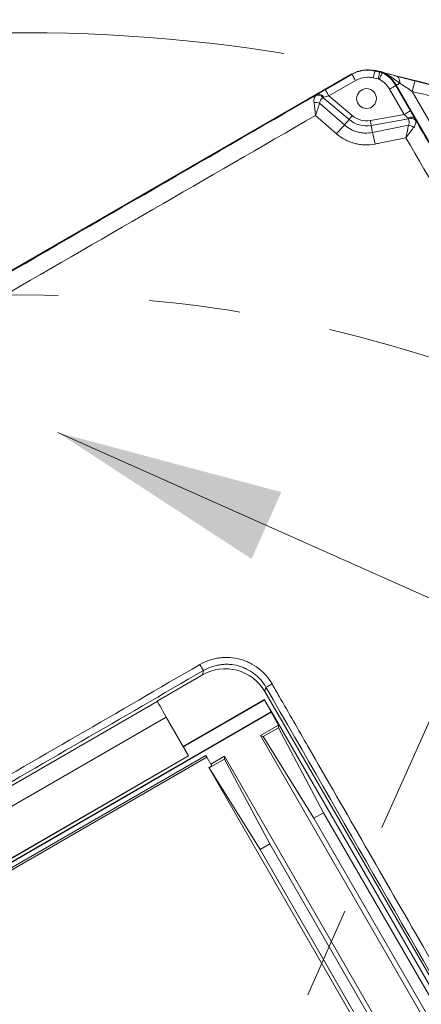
# Model space of a CAD drawing. Header units: millimetres. Extents: x 127 to 4201, y 49 to 2729.
# Tile 40 of 44: x 2548 to 2660, y 1863 to 2137. Entities that reach past the tile are written whole.
import ezdxf

# ---------------------------------------------------------------- set-up
doc = ezdxf.new("R2010")
doc.units = ezdxf.units.MM
doc.header["$LTSCALE"] = 10
doc.linetypes.add('CENTERX2', pattern=[20.32, 12.7, -2.54, 2.54, -2.54])
doc.styles.add('SLDTEXTSTYLE0', font='TXT', dxfattribs={"width": 0.75})
doc.dimstyles.new('SLDDIMSTYLE5', dxfattribs={"dimtxt": 31.75, "dimasz": 33.02, "dimexe": 0, "dimexo": 0.0625, "dimgap": -7.9375, "dimtad": 0, "dimtih": 1, "dimtoh": 1, "dimdec": 4, "dimlfac": 10, "dimzin": 12, "dimdsep": 46, "dimtxsty": 'SLDTEXTSTYLE0', "dimsah": 1, "dimcen": 0.09, "dimadec": 0, "dimazin": 3, "dimtfac": 1, "dimtdec": 0, "dimtofl": 0, "dimtmove": 0, "dimatfit": 3, "dimfxl": 1, "dimfrac": 2, "dimtolj": 1, "dimarcsym": 0})
doc.dimstyles.new('SLDDIMSTYLE6', dxfattribs={"dimtxt": 31.75, "dimasz": 33.02, "dimexe": 0, "dimexo": 0.0625, "dimgap": -7.9375, "dimtad": 0, "dimtih": 1, "dimtoh": 1, "dimdec": 0, "dimrnd": 1e-09, "dimzin": 12, "dimdsep": 46, "dimtxsty": 'SLDTEXTSTYLE0', "dimsah": 1, "dimcen": 0, "dimadec": 0, "dimazin": 3, "dimtfac": 1, "dimtofl": 0, "dimtmove": 0, "dimatfit": 3, "dimfxl": 1, "dimfrac": 2, "dimtolj": 1, "dimarcsym": 0})
doc.dimstyles.new('SLDDIMSTYLE7', dxfattribs={"dimtxt": 31.75, "dimasz": 33.02, "dimexe": 0, "dimexo": 0.0625, "dimgap": 7.9375, "dimtad": 0, "dimtih": 1, "dimtoh": 1, "dimdec": 0, "dimrnd": 1e-09, "dimzin": 12, "dimdsep": 46, "dimtxsty": 'SLDTEXTSTYLE0', "dimsah": 1, "dimcen": 0, "dimadec": 0, "dimazin": 3, "dimtfac": 1, "dimtdec": 0, "dimtofl": 0, "dimtmove": 0, "dimatfit": 3, "dimfxl": 1, "dimfrac": 2, "dimtolj": 1, "dimtzin": 12, "dimarcsym": 0})

# ---------------------------------------------------------------- blocks, each defined once
blk = doc.blocks.new('_D_10')
at = {"color": 7, "linetype": 'Continuous', "lineweight": 0}
for p, q in [((2705.56, 2039.64), (2860.16, 2386.87)), ((3246.2, 1758.66), (3246.2, 1809.06)), ((3246.2, 1809.06), (3352.86, 1809.06)), ((3352.86, 1809.06), (3352.86, 1758.66)), ((3352.86, 1758.66), (3246.2, 1758.66)), ((2774.85, 1380.41), (2998.27, 1072.91))]:
    blk.add_line(p, q, dxfattribs=at)
for start, end in [(9.37171, 66), (306, 5.38758)]:
    blk.add_arc((2549.9, 1690.02), 731.05, start, end, dxfattribs=at)
for points in [[(2847.25, 2357.87), (2874.93, 2339.17), (2879.27, 2348.35)], [(2979.6, 1098.59), (3008.95, 1114.56), (3002.8, 1122.64)]]:
    blk.add_solid(points, dxfattribs=at)
at = {"color": 7, "linetype": 'Continuous', "lineweight": 0, "char_height": 31.75, "attachment_point": 1, "style": 'SLDTEXTSTYLE0'}
for s, insert in [('3X', (3193.72, 1799.59)), ('120°', (3255.88, 1799.59))]:
    blk.add_mtext(s, dxfattribs=dict(at, insert=insert))
blk = doc.blocks.new('_D_11')
at = {"color": 7, "linetype": 'Continuous', "lineweight": 0}
for p, q in [((1903.48, 2106.58), (1903.48, 2157.64)), ((1903.48, 2157.64), (2041.09, 2157.64)), ((2041.09, 2157.64), (2041.09, 2106.58)), ((2107.82, 2132.11), (2044.32, 2132.11)), ((2288.28, 1951.65), (2107.82, 2132.11)), ((2041.09, 2106.58), (1903.48, 2106.58))]:
    blk.add_line(p, q, dxfattribs=at)
blk.add_solid([(2288.28, 1951.65), (2268.52, 1978.59), (2261.33, 1971.41)], dxfattribs=at)
at = {"color": 7, "linetype": 'Continuous', "lineweight": 0, "char_height": 31.75, "attachment_point": 1, "style": 'SLDTEXTSTYLE0'}
for s, insert in [('B.C.', (1806.37, 2148)), ('%%c', (1913.16, 2147.51)), ('740', (1961.04, 2148))]:
    blk.add_mtext(s, dxfattribs=dict(at, insert=insert))
blk = doc.blocks.new('_D_12')
at = {"color": 7, "linetype": 'Continuous', "lineweight": 0}
for p, q in [((2198.05, 2279.13), (2134.55, 2279.13)), ((2322.83, 2070.22), (2198.05, 2279.13))]:
    blk.add_line(p, q, dxfattribs=at)
for centre, start, end in [((2061.32, 2279.13), 153.4349, 206.5651), ((2077.47, 2279.13), 333.4349, 26.5651)]:
    blk.add_arc(centre, 57.08, start, end, dxfattribs=at)
blk.add_solid([(2322.83, 2070.22), (2310.26, 2101.17), (2301.54, 2095.96)], dxfattribs=at)
at = {"color": 7, "linetype": 'Continuous', "lineweight": 0, "char_height": 31.75, "attachment_point": 1, "style": 'SLDTEXTSTYLE0'}
for s, insert in [('%%c', (2010.27, 2294.53)), ('886', (2058.15, 2295.01))]:
    blk.add_mtext(s, dxfattribs=dict(at, insert=insert))

msp = doc.modelspace()

# ---------------------------------------------------------------- linework, layer by layer
at = {"color": 7, "linetype": 'Continuous', "lineweight": 15}
for p, q in [((2640.336712, 2121.456766), (2521.722519, 2052.974814)), ((2640.371625, 2121.396297), (2521.75743, 2052.914375)), ((2632.988174, 2117.052131), (2640.406837, 2121.335291)), ((2640.406837, 2121.335291), (2640.371625, 2121.396297)), ((2646.770527, 2122.308129), (2646.785927, 2122.376853)), ((2648.161774, 2122.137868), (2646.801193, 2122.444981)), ((2648.130675, 2122.001105), (2648.146291, 2122.06977)), ((2648.865868, 2121.737504), (2648.897489, 2121.800416)), ((2648.978409, 2121.841812), (2648.928848, 2121.862822)), ((2641.40669, 2119.603508), (2633.98802, 2115.320348)), ((2652.588044, 2118.224734), (2652.649035, 2118.25996)), ((2652.588044, 2118.224734), (2656.657961, 2111.175441)), ((2682.77361, 2066.08265), (2652.649035, 2118.25996)), ((2652.71267, 2118.296706), (2652.709504, 2118.294858)), ((2652.709504, 2118.294858), (2682.834079, 2066.117578)), ((2682.837238, 2066.119396), (2652.71267, 2118.296706)), ((2632.578735, 2114.958339), (2632.326593, 2114.868336)), ((2639.576887, 2108.78461), (2632.326593, 2114.868336)), ((2633.98802, 2115.320348), (2640.485925, 2109.867954)), ((2654.926171, 2110.175603), (2650.856254, 2117.224895)), ((2657.159467, 2116.59097), (2685.433735, 2067.618483)), ((2631.402214, 2113.327646), (2638.304722, 2107.268506)), ((2636.106987, 2104.810887), (2630.289969, 2109.914207)), ((2645.524618, 2108.517849), (2654.926171, 2110.175603)), ((2638.304722, 2107.268506), (2639.576887, 2108.78461)), ((2656.128784, 2108.951622), (2645.770197, 2107.125127)), ((2646.109608, 2105.200225), (2645.770197, 2107.125127)), ((2646.109608, 2105.200225), (2656.134744, 2107.240581)), ((2598.802731, 1954.451465), (2586.191957, 1947.170639)), ((2598.802731, 1954.451465), (2599.136052, 1955.695444)), ((2616.475132, 1951.053971), (2616.149169, 1949.83747)), ((2827.788864, 1584.811152), (2616.149169, 1949.83747)), ((2476.269131, 1883.562573), (2586.254355, 1947.062575)), ((2586.191957, 1947.170639), (2586.254355, 1947.062575)), ((2593.45849, 1934.584641), (2616.055218, 1947.630876)), ((2616.043312, 1947.447472), (2593.534925, 1934.452259)), ((2616.043312, 1947.447472), (2616.055218, 1947.630876)), ((2616.043312, 1947.447472), (2617.945706, 1944.152438)), ((2617.577125, 1944.994831), (2616.055218, 1947.630876)), ((2462.9437, 1854.661995), (2617.945706, 1944.152438)), ((2463.015337, 1854.626604), (2617.940527, 1944.072717)), ((2588.752829, 1942.73507), (2478.767601, 1879.235082)), ((2588.752829, 1942.73507), (2594.94085, 1932.017126)), ((2617.582303, 1945.074582), (2617.543896, 1945.052409)), ((2617.582303, 1945.074582), (2617.577125, 1944.994831)), ((2617.582303, 1945.074582), (2819.057797, 1596.10878)), ((2617.945706, 1944.152438), (2617.940527, 1944.072717)), ((2619.982426, 1940.536046), (2617.940527, 1944.072717)), ((2619.982426, 1940.536046), (2615.000096, 1937.659481)), ((2615.716507, 1937.305608), (2619.930682, 1939.73867)), ((2619.930682, 1939.73867), (2619.982426, 1940.536046)), ((2619.930682, 1939.73867), (2632.509795, 1916.177043)), ((2615.000096, 1937.659481), (2812.709068, 1595.217497)), ((2615.716507, 1937.305608), (2615.000096, 1937.659481)), ((2629.831922, 1914.630973), (2615.716507, 1937.305608)), ((2599.77454, 1932.061532), (2482.489322, 1864.34687)), ((2600.040407, 1931.601026), (2482.755189, 1863.88638)), ((2484.955621, 1868.517124), (2594.94085, 1932.017126)), ((2484.989841, 1868.457862), (2594.975066, 1931.957864)), ((2600.040407, 1931.601026), (2599.77454, 1932.061532)), ((2601.42281, 1929.206648), (2600.040407, 1931.601026)), ((2604.987041, 1931.878441), (2601.156943, 1929.667139)), ((2604.935297, 1931.08108), (2604.987041, 1931.878441)), ((2814.110343, 1569.666245), (2604.987041, 1931.878441)), ((2601.42281, 1929.206648), (2600.57784, 1928.718799)), ((2600.57784, 1928.718799), (2652.576481, 1838.654512)), ((2600.721122, 1928.648018), (2600.57784, 1928.718799)), ((2600.721122, 1928.648018), (2604.935297, 1931.08108)), ((2604.935297, 1931.08108), (2617.514406, 1907.519453)), ((2614.836541, 1905.973383), (2600.721122, 1928.648018)), ((2632.509795, 1916.177043), (2629.831922, 1914.630973)), ((2804.853563, 1617.668846), (2632.509795, 1916.177043)), ((2629.831922, 1914.630973), (2802.175705, 1616.122783)), ((2617.514406, 1907.519453), (2614.836541, 1905.973383)), ((2801.272516, 1589.241051), (2617.514406, 1907.519453)), ((2614.836541, 1905.973383), (2798.594658, 1587.694981))]:
    msp.add_line(p, q, dxfattribs=at)
at = {"color": 7, "linetype": 'CENTERX2', "lineweight": 0}
msp.add_line((2700.397416, 2028.033566), (2549.904858, 1690.021747), dxfattribs=at)
at = {"color": 7, "linetype": 'Continuous', "lineweight": 0}
msp.add_line((2674.620857, 1970.138467), (2558.600583, 2021.79402), dxfattribs=at)
at = {"color": 7, "linetype": 'Continuous', "lineweight": 15, "flags": 128}
for points in [[(2641.40669, 2119.603508), (2641.213735, 2119.937711), (2641.028036, 2120.259368), (2640.856569, 2120.556348), (2640.705776, 2120.817536), (2640.581329, 2121.033096), (2640.487899, 2121.194922), (2640.428995, 2121.296936), (2640.406837, 2121.335291)], [(2646.333274, 2120.356822), (2646.417652, 2120.733404), (2646.498864, 2121.0958), (2646.573854, 2121.43045), (2646.639799, 2121.724718), (2646.694225, 2121.967607), (2646.735084, 2122.149938), (2646.760841, 2122.264885), (2646.770527, 2122.308129)], [(2647.687268, 2120.051169), (2647.772831, 2120.427483), (2647.855182, 2120.789641), (2647.93123, 2121.124023), (2647.998099, 2121.418112), (2648.053293, 2121.660822), (2648.094726, 2121.843034), (2648.120848, 2121.957892), (2648.130675, 2122.001105)], [(2647.967865, 2119.950765), (2648.141158, 2120.295578), (2648.307947, 2120.627427), (2648.461943, 2120.933824), (2648.597379, 2121.203297), (2648.709153, 2121.425682), (2648.793061, 2121.592664), (2648.845968, 2121.697896), (2648.865868, 2121.737504)], [(2652.741862, 2120.826268), (2652.949181, 2120.763266), (2653.137309, 2120.639646), (2653.302249, 2120.45809), (2653.44051, 2120.222443), (2653.549139, 2119.937682), (2653.625828, 2119.609886), (2653.66896, 2119.246029), (2653.677617, 2118.853801)], [(2650.856254, 2117.224895), (2651.190457, 2117.417836), (2651.512091, 2117.603534), (2651.809086, 2117.775017), (2652.070266, 2117.925816), (2652.285819, 2118.050271), (2652.447646, 2118.143701), (2652.549666, 2118.20259), (2652.588044, 2118.224734)], [(2652.71267, 2118.296706), (2652.737242, 2118.310892), (2652.791304, 2118.342095), (2652.874221, 2118.389958), (2652.985048, 2118.453943), (2653.122527, 2118.533337), (2653.285061, 2118.627154), (2653.470804, 2118.734413), (2653.677617, 2118.853801)], [(2657.890175, 2119.496846), (2657.882501, 2119.466328), (2657.845271, 2119.31827), (2657.780011, 2119.058722), (2657.689382, 2118.698352), (2657.577102, 2118.251824), (2657.447753, 2117.737406), (2657.306616, 2117.176139), (2657.159467, 2116.59097)], [(2633.98802, 2115.320348), (2633.795072, 2115.654552), (2633.609374, 2115.976178), (2633.437906, 2116.273188), (2633.287114, 2116.534346), (2633.16266, 2116.749906), (2633.069229, 2116.911733), (2633.010332, 2117.013776), (2632.988174, 2117.052131)], [(2640.485925, 2109.867954), (2640.359913, 2109.71778), (2640.235123, 2109.569066), (2640.11274, 2109.423214), (2639.993955, 2109.281653), (2639.879909, 2109.145754), (2639.771697, 2109.01677), (2639.670362, 2108.896011), (2639.576887, 2108.78461)], [(2654.926171, 2110.175603), (2655.260366, 2110.368543), (2655.582008, 2110.554242), (2655.879003, 2110.725724), (2656.140183, 2110.876494), (2656.355736, 2111.000949), (2656.517562, 2111.094379), (2656.619583, 2111.153298), (2656.657961, 2111.175441)], [(2655.921874, 2109.201157), (2656.231609, 2109.317982), (2656.538074, 2109.399193), (2656.832424, 2109.442496), (2657.106158, 2109.446609), (2657.351364, 2109.411412), (2657.560964, 2109.337949), (2657.7289, 2109.228307), (2657.85033, 2109.085643)], [(2645.524618, 2108.517849), (2645.55866, 2108.32479), (2645.592374, 2108.133608), (2645.625432, 2107.946091), (2645.657522, 2107.764118), (2645.68833, 2107.589387), (2645.717566, 2107.423597), (2645.744939, 2107.268327), (2645.770197, 2107.125127)], [(2588.752829, 1942.73507), (2588.27581, 1943.561309), (2587.816314, 1944.35718), (2587.391232, 1945.093446), (2587.016185, 1945.743048), (2586.704952, 1946.282112), (2586.468966, 1946.690851), (2586.316907, 1946.954244), (2586.254355, 1947.062575)], [(2594.975066, 1931.957864), (2594.97079, 1931.965255), (2594.966517, 1931.972661), (2594.96224, 1931.980067), (2594.957964, 1931.987488), (2594.953683, 1931.994894), (2594.949407, 1932.0023), (2594.945126, 1932.009705), (2594.94085, 1932.017126)]]:
    msp.add_lwpolyline(points, dxfattribs=at)
at = {"color": 7, "linetype": 'Continuous', "lineweight": 15}
for centre, radius in [((2549.904858, 1690.021747), 565), ((2644.452936, 2114.595662), 2.75)]:
    msp.add_circle(centre, radius, dxfattribs=at)
at = {"color": 7, "linetype": 'CENTERX2', "lineweight": 0}
for radius in [442.846377, 370]:
    msp.add_circle((2549.904858, 1690.021747), radius, dxfattribs=at)
at = {"color": 7, "linetype": 'Continuous', "lineweight": 15}
for centre, radius, start, end in [((2550.041686, 1690.646983), 440.366466, 77.18891882, 77.36951892), ((2550.041686, 1690.646983), 442.366162, 77.18891882, 77.36951896), ((2550.041686, 1690.646983), 442.436591, 77.18891882, 77.36951896), ((2644.85703, 2113.761242), 8.927004, 30, 63.31607779), ((2644.85703, 2113.761242), 8.997433, 30, 63.31607779), ((2644.85703, 2113.761242), 9.067254, 30, 63.31607779), ((2644.85703, 2113.761242), 9.07091, 30, 62.97681178), ((2644.85703, 2113.761242), 6.927308, 30, 63.31607774), ((2630.886753, 2113.714828), 1.844917, 38.69950594, 104.13697491), ((2631.166384, 2114.236136), 1.586289, 27.0828555, 102.67391899), ((2630.329951, 2110.45905), 3.062449, 69.5045757, 99.21306953), ((2644.452936, 2114.595662), 6.171573, 230, 280), ((2762.067783, 1994.381436), 167.513538, 137.63135364, 138.75905235), ((2644.452936, 2114.595662), 7.585786, 230, 280), ((2656.781727, 2107.179777), 1.888324, 46.69124928, 110.22936093), ((2655.641598, 2104.224521), 3.05611, 50.78999738, 80.71393141), ((2507.705747, 2073.764633), 141.928944, 11.46150691, 12.79645949), ((2609.916441, 1963.651775), 13.398507, 208.16878746, 216.42871466), ((2609.91625, 1965.400102), 15.77436, 294.56932107, 301.53993573)]:
    msp.add_arc(centre, radius, start, end, dxfattribs=at)
for centre, major_axis, ratio, start_param, end_param in [((2633.045093, 2117.004377), (3.686694, 2.128032), 0.016401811, 1.5767678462, 2.2097985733), ((2634.044941, 2115.27259), (2.401476, 0.595329), 0.0242754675, 1.588481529, 2.2215122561), ((2654.852998, 2110.162694), (1.782075, -1.716308), 0.0242754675, 0.9511338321, 1.5531111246), ((2656.584785, 2111.162542), (-2.128755, 3.686277), 0.016401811, 4.1044401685, 4.706417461), ((2605.151694, 1943.470225), (11.880928, 4.510652), 0.9980752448, 0.1622760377, 1.7318543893)]:
    msp.add_ellipse(centre, major_axis=major_axis, ratio=ratio, start_param=start_param, end_param=end_param, dxfattribs=at)
for points, knots in [([(2646.78593, 2122.376862), (2645.705986, 2122.618861), (2644.581136, 2122.657492), (2642.392985, 2122.322989), (2641.330673, 2121.950006), (2640.371625, 2121.396299)], [0.04130576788, 0.04130576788, 0.04130576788, 0.04130576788, 0.41304747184, 0.41304747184, 0.78478917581, 0.78478917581, 0.78478917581, 0.78478917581]), ([(2640.406837, 2121.335291), (2640.406854, 2121.335301), (2641.00969, 2121.67978), (2642.565734, 2122.349681), (2644.793202, 2122.644252), (2646.269634, 2122.393275), (2646.770527, 2122.308129)], [0, 0, 0, 0, 0.0000091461, 0.3171540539, 0.7683384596, 1, 1, 1, 1]), ([(2646.333274, 2120.356822), (2645.946025, 2120.421986), (2644.804493, 2120.614078), (2643.066177, 2120.410025), (2641.8917, 2119.839225), (2641.40669, 2119.603508)], [0, 0, 0, 0, 0.2315894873, 0.6826784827, 1, 1, 1, 1]), ([(2648.928846, 2121.86281), (2648.879852, 2121.886584), (2648.781975, 2121.934079), (2648.631059, 2121.996196), (2648.477488, 2122.051258), (2648.3211, 2122.099312), (2648.214964, 2122.124988), (2648.16177, 2122.137856)], [0, 0, 0, 0, 0.1999744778, 0.3994897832, 0.599018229, 0.7990320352, 1, 1, 1, 1]), ([(2648.68239, 2121.975028), (2648.680889, 2121.975673), (2648.678758, 2121.97659), (2648.698801, 2121.968737), (2648.704727, 2121.966415)], [0, 0, 0, 0, 0.7043206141, 1, 1, 1, 1]), ([(2648.68239, 2121.975028), (2648.680889, 2121.975673), (2648.678758, 2121.97659), (2648.698801, 2121.968737), (2648.704727, 2121.966415)], [0, 0, 0, 0, 0.7043206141, 1, 1, 1, 1]), ([(2652.826917, 2120.808625), (2652.782101, 2120.820601), (2652.20026, 2120.976087), (2651.121267, 2121.271024), (2649.972777, 2121.593735), (2649.220701, 2121.80979), (2649.010372, 2121.873751), (2648.966243, 2121.887171)], [0, 0, 0, 0, 0.0291815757, 0.3788550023, 0.7574830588, 0.9491173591, 1, 1, 1, 1]), ([(2652.826917, 2120.808625), (2652.782101, 2120.820601), (2652.20026, 2120.976087), (2651.121267, 2121.271024), (2649.972777, 2121.593735), (2649.220701, 2121.80979), (2649.010372, 2121.873751), (2648.966243, 2121.887171)], [0, 0, 0, 0, 0.0291815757, 0.3788550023, 0.7574830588, 0.9491173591, 1, 1, 1, 1]), ([(2653.677614, 2118.853809), (2653.297624, 2119.14916), (2652.919525, 2119.440316), (2652.15465, 2120.00297), (2651.767851, 2120.274444), (2650.978762, 2120.78781), (2650.575914, 2121.02988), (2649.962574, 2121.363699), (2649.757447, 2121.469621), (2649.454393, 2121.618597), (2649.354136, 2121.66661), (2649.158957, 2121.758325), (2649.062828, 2121.802359), (2648.978408, 2121.841815)], [0, 0, 0, 0, 0.25, 0.25, 0.5, 0.5, 0.75, 0.75, 0.875, 0.875, 0.9375, 0.9375, 1, 1, 1, 1]), ([(2652.741862, 2120.826268), (2653.226932, 2120.697368), (2654.261647, 2120.422408), (2656.010901, 2119.971703), (2657.257581, 2119.65669), (2657.890175, 2119.496846)], [0, 0, 0, 0, 0.3029936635, 0.6463226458, 1, 1, 1, 1]), ([(2647.967865, 2119.950765), (2647.945211, 2119.961644), (2647.899992, 2119.983361), (2647.807202, 2120.019832), (2647.735113, 2120.038668), (2647.687268, 2120.051169)], [0, 0, 0, 0, 0.2523996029, 0.5038266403, 1, 1, 1, 1]), ([(2657.159462, 2116.590963), (2656.565329, 2116.972685), (2655.976608, 2117.352646), (2654.811225, 2118.109176), (2654.232506, 2118.486991), (2653.677614, 2118.853809)], [0, 0, 0, 0, 0.5, 0.5, 1, 1, 1, 1]), ([(2629.839634, 2113.482001), (2629.808933, 2113.706747), (2629.802011, 2113.91682), (2629.829505, 2114.311453), (2629.864548, 2114.497396), (2630.024351, 2115.006234), (2630.200471, 2115.282146), (2630.436147, 2115.503866)], [0, 0, 0, 0, 0.25, 0.25, 0.5, 0.5, 1, 1, 1, 1]), ([(2632.326593, 2114.868336), (2632.055552, 2114.623872), (2631.598638, 2114.211759), (2631.459014, 2113.583303), (2631.402214, 2113.327646)], [0, 0, 0, 0, 0.59319735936, 1, 1, 1, 1]), ([(2679.578801, 2110.319161), (2675.861664, 2111.438915), (2668.429989, 2113.677639), (2660.915432, 2115.620086), (2657.159467, 2116.59097)], [0, 0, 0, 0, 0.50017484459, 1, 1, 1, 1]), ([(2629.839634, 2113.482001), (2629.872722, 2113.239773), (2629.907321, 2112.980281), (2629.979304, 2112.429444), (2630.016974, 2112.135822), (2630.093659, 2111.527975), (2630.132598, 2111.214431), (2630.191645, 2110.731845), (2630.211342, 2110.569688), (2630.250743, 2110.24296), (2630.270618, 2110.076952), (2630.289965, 2109.914207)], [0, 0, 0, 0, 0.25, 0.25, 0.5, 0.5, 0.75, 0.75, 0.875, 0.875, 1, 1, 1, 1]), ([(2631.402212, 2113.327651), (2631.326488, 2113.096179), (2631.245436, 2112.848117), (2631.073506, 2112.321381), (2630.981918, 2112.040528), (2630.792427, 2111.458974), (2630.694735, 2111.158925), (2630.54445, 2110.697011), (2630.493964, 2110.541785), (2630.392264, 2110.228988), (2630.340603, 2110.070043), (2630.289969, 2109.914207)], [0, 0, 0, 0, 0.25, 0.25, 0.5, 0.5, 0.75, 0.75, 0.875, 0.875, 1, 1, 1, 1]), ([(2638.304725, 2107.268509), (2638.83017, 2106.800128), (2639.400417, 2106.401665), (2640.321129, 2105.905944), (2640.64117, 2105.757095), (2641.292772, 2105.49972), (2641.623437, 2105.391198), (2642.294225, 2105.213352), (2642.634348, 2105.14403), (2643.324169, 2105.045077), (2643.676055, 2105.015475), (2644.726819, 2104.989452), (2645.421275, 2105.053602), (2646.109605, 2105.200224)], [0, 0, 0, 0, 0.25, 0.25, 0.375, 0.375, 0.5, 0.5, 0.625, 0.625, 0.75, 0.75, 1, 1, 1, 1]), ([(2656.134741, 2107.24057), (2656.086031, 2107.001431), (2656.03354, 2106.745147), (2655.921589, 2106.200973), (2655.86166, 2105.910828), (2655.737122, 2105.31003), (2655.67267, 2105.000119), (2655.573151, 2104.523043), (2655.539663, 2104.362741), (2655.472087, 2104.039735), (2655.437699, 2103.875603), (2655.403947, 2103.714728)], [0, 0, 0, 0, 0.25, 0.25, 0.5, 0.5, 0.75, 0.75, 0.875, 0.875, 1, 1, 1, 1]), ([(2657.573562, 2106.592494), (2657.424752, 2106.398434), (2657.265834, 2106.190081), (2656.929363, 2105.747028), (2656.750424, 2105.510486), (2656.380752, 2105.020101), (2656.190469, 2104.766869), (2655.898131, 2104.376649), (2655.799998, 2104.245466), (2655.602447, 2103.981009), (2655.50216, 2103.846563), (2655.403952, 2103.714724)], [0, 0, 0, 0, 0.25, 0.25, 0.5, 0.5, 0.75, 0.75, 0.875, 0.875, 1, 1, 1, 1]), ([(2656.134743, 2107.240575), (2656.200311, 2107.384609), (2656.243961, 2107.52964), (2656.297697, 2107.821228), (2656.307456, 2107.968532), (2656.29451, 2108.400569), (2656.231838, 2108.679494), (2656.128786, 2108.95162)], [0, 0, 0, 0, 0.25, 0.25, 0.5, 0.5, 1, 1, 1, 1]), ([(2658.076985, 2108.553857), (2658.154266, 2108.254898), (2658.158861, 2107.941085), (2658.040001, 2107.44467), (2657.978321, 2107.273951), (2657.810679, 2106.933958), (2657.704687, 2106.763492), (2657.573562, 2106.592494)], [0, 0, 0, 0, 0.5, 0.5, 0.75, 0.75, 1, 1, 1, 1]), ([(2646.804401, 2101.967277), (2645.860327, 2101.775824), (2644.908918, 2101.695201), (2643.470936, 2101.738467), (2642.989628, 2101.780973), (2642.045681, 2101.919292), (2641.580173, 2102.015086), (2640.661932, 2102.259302), (2640.209199, 2102.407722), (2639.316862, 2102.758643), (2638.878429, 2102.961134), (2637.615441, 2103.634959), (2636.831415, 2104.175812), (2636.106985, 2104.810878)], [0, 0, 0, 0, 0.25, 0.25, 0.375, 0.375, 0.5, 0.5, 0.625, 0.625, 0.75, 0.75, 1, 1, 1, 1]), ([(2655.403947, 2103.714728), (2652.910055, 2103.207394), (2650.043684, 2102.624287), (2647.176933, 2102.042828), (2646.804404, 2101.967269)], [0, 0, 0, 0, 0.8700519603, 1, 1, 1, 1]), ([(2678.32305, 2063.991034), (2677.339889, 2065.694945), (2669.699419, 2078.936615), (2662.060182, 2092.177582), (2655.403947, 2103.714728)], [0, 0, 0, 0, 0.1286780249, 1, 1, 1, 1]), ([(2598.104844, 1957.326733), (2598.943892, 1957.812864), (2599.821321, 1958.211629), (2601.194732, 1958.67941), (2601.661577, 1958.81297), (2602.597345, 1959.031688), (2603.53938, 1959.203532), (2604.493787, 1959.282849), (2605.454477, 1959.315177), (2605.940653, 1959.307607), (2607.386613, 1959.21306), (2608.331159, 1959.056434), (2609.719518, 1958.684398), (2610.177528, 1958.537373), (2611.083686, 1958.19582), (2611.527769, 1958.002624), (2612.818432, 1957.364189), (2613.630371, 1956.858233), (2614.774991, 1955.977921), (2615.145954, 1955.662286), (2615.848445, 1955.001946), (2616.181256, 1954.656576), (2617.125688, 1953.575944), (2617.683838, 1952.796593), (2618.167698, 1951.955993)], [0, 0, 0, 0, 0.125, 0.125, 0.1875, 0.1875, 0.25, 0.3125, 0.3125, 0.375, 0.375, 0.5, 0.5, 0.5625, 0.5625, 0.625, 0.625, 0.75, 0.75, 0.8125, 0.8125, 0.875, 0.875, 1, 1, 1, 1]), ([(2461.895023, 1878.464235), (2484.610446, 1891.60131), (2507.317326, 1904.744025), (2552.719126, 1931.033414), (2575.413751, 1944.179868), (2598.104844, 1957.326733)], [0, 0, 0, 0, 0.5, 0.5, 1, 1, 1, 1]), ([(2616.475127, 1951.053966), (2616.057168, 1951.780422), (2615.574997, 1952.454047), (2614.759004, 1953.388182), (2614.471437, 1953.68675), (2613.864399, 1954.257635), (2613.543813, 1954.530532), (2612.55459, 1955.291656), (2611.852826, 1955.729124), (2610.737195, 1956.281126), (2610.353316, 1956.448166), (2609.569985, 1956.743459), (2609.174059, 1956.870557), (2607.973898, 1957.192125), (2607.157398, 1957.327436), (2605.90747, 1957.408965), (2605.487222, 1957.415428), (2604.656855, 1957.387308), (2603.831957, 1957.318555), (2603.017825, 1957.169814), (2602.209148, 1956.980563), (2601.805723, 1956.86502), (2600.618983, 1956.460441), (2599.860903, 1956.11565), (2599.136053, 1955.695456)], [0, 0, 0, 0, 0.125, 0.125, 0.1875, 0.1875, 0.25, 0.25, 0.375, 0.375, 0.4375, 0.4375, 0.5, 0.5, 0.625, 0.625, 0.6875, 0.6875, 0.75, 0.8125, 0.8125, 0.875, 0.875, 1, 1, 1, 1]), ([(2599.136047, 1955.695452), (2576.436012, 1942.548531), (2553.732663, 1929.40279), (2508.314147, 1903.115514), (2485.598906, 1889.974006), (2462.874068, 1876.835915)], [0, 0, 0, 0, 0.5, 0.5, 1, 1, 1, 1]), ([(2618.167703, 1951.955997), (2618.832516, 1950.801039), (2622.156577, 1945.026252), (2636.11933, 1920.771693), (2656.672669, 1885.07915), (2674.583375, 1854.007752), (2681.841318, 1841.41671)], [0, 0, 0, 0, 0.0313466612, 0.1567332, 0.6582835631, 1, 1, 1, 1])]:
    msp.add_open_spline(points, degree=3, knots=knots, dxfattribs=at)
for points in [[(2648.130672, 2122.001098), (2648.384895, 2121.943288), (2648.632504, 2121.854783), (2648.865865, 2121.737497)], [(2648.897492, 2121.800426), (2648.658026, 2121.92078), (2648.407705, 2122.010328), (2648.146288, 2122.069774)], [(2657.890175, 2119.496847), (2665.468442, 2117.591235), (2672.995053, 2115.48578), (2680.462038, 2113.182385)], [(2534.31104, 2059.988513), (2566.486227, 2078.587243), (2598.65438, 2097.185612), (2630.818351, 2115.783767)], [(2630.436147, 2115.503866), (2630.539358, 2115.600965), (2630.667021, 2115.692309), (2630.818351, 2115.783767)], [(2630.289973, 2109.914201), (2600.084823, 2092.460205), (2569.875162, 2075.00666), (2539.659664, 2057.553074)], [(2656.128786, 2108.95162), (2656.078199, 2109.03656), (2656.00496, 2109.118308), (2655.921874, 2109.201148)], [(2657.850329, 2109.085649), (2657.956771, 2108.893053), (2658.034415, 2108.718536), (2658.076985, 2108.553857)], [(2657.850332, 2109.085644), (2666.125073, 2094.733316), (2674.400632, 2080.380475), (2682.677199, 2066.027001)], [(2680.184294, 1840.491387), (2658.928994, 1877.347126), (2637.696204, 1914.201022), (2616.475131, 1951.053959)]]:
    msp.add_open_spline(points, degree=3, dxfattribs=at)
at = {"color": 7, "linetype": 'Continuous', "lineweight": 0}
msp.add_solid([(2558.600583, 2021.79402), (2612.478276, 1986.684622), (2620.743164, 2005.247865)], dxfattribs=at)

# ---------------------------------------------------------------- dimensions: what is measured, and where the dimension line sits
dim = msp.add_angular_dim_2l(base=(3216.151821, 1389.112774), line1=((2767.385401, 1390.685459), (2549.904858, 1690.021747)), line2=((2700.397416, 2028.033566), (2549.904858, 1690.021747)), text='3X<>', dimstyle='SLDDIMSTYLE5', dxfattribs=at)
dim.commit()
dim.dimension.update_dxf_attribs({"geometry": '_D_10', "text_midpoint": (3274.904858, 1783.863244), "dimtype": 162})
for p1, p2, text, dimstyle, picture, middle in [((2776.981429, 1309.825555), (2322.828286, 2070.217938), '(<>)', 'SLDDIMSTYLE7', '_D_12', (2069.397359, 2282.352175)), ((2811.534367, 1428.392238), (2288.275349, 1951.651256), 'B.C. <>', 'SLDDIMSTYLE6', '_D_11', (1925.345724, 2132.109879))]:
    dim = msp.add_diameter_dim_2p(p1=p1, p2=p2, text=text, dimstyle=dimstyle, dxfattribs=at)
    dim.commit()
    dim.dimension.update_dxf_attribs({"geometry": picture, "text_midpoint": middle, "dimtype": 163})

doc.saveas('drawing.dxf')
